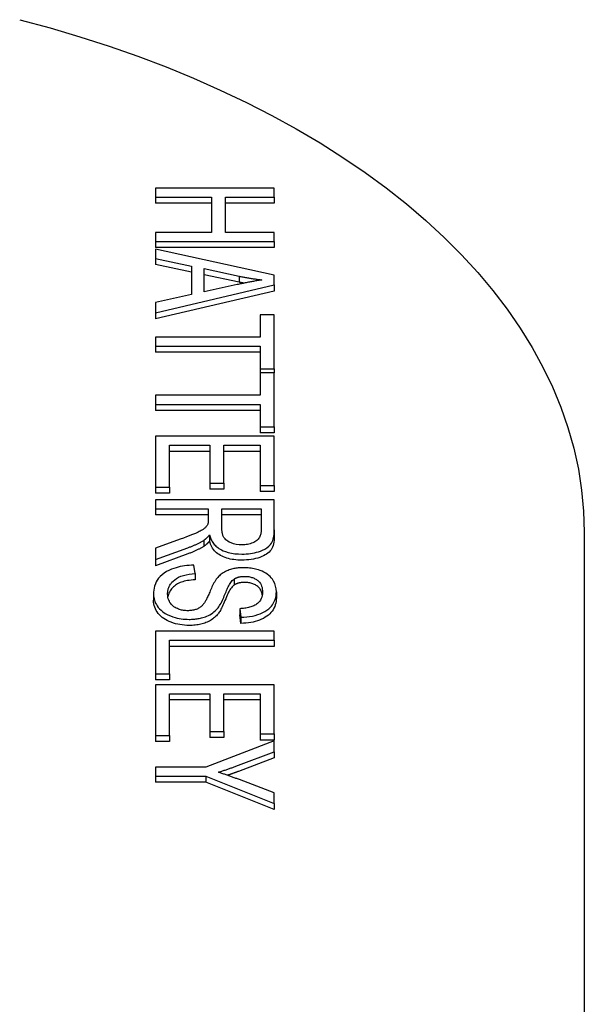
# Model space of a CAD drawing. Header units: millimetres. Extents: x 17 to 3703, y 14 to 406.
# Tile 11 of 11: x 439 to 458, y 253 to 286. Entities that reach past the tile are written whole.
import ezdxf

# ---------------------------------------------------------------- set-up
doc = ezdxf.new("R2010")
doc.units = ezdxf.units.MM
doc.layers.add('DETAIL', color=2, linetype='Continuous')

msp = doc.modelspace()

# ---------------------------------------------------------------- linework, layer by layer
at = {"layer": 'DETAIL'}
for p, q in [((443.509, 280.376), (443.509, 280.071)), ((447.509, 280.376), (443.509, 280.376)), ((447.509, 280.071), (447.509, 280.376)), ((443.509, 280.071), (443.509, 279.867)), ((443.509, 280.071), (445.393, 280.071)), ((445.393, 279.867), (443.509, 279.867)), ((445.393, 280.071), (445.393, 278.882)), ((445.866, 280.071), (447.509, 280.071)), ((445.866, 278.882), (445.866, 280.071)), ((447.509, 279.867), (445.866, 279.867)), ((447.509, 280.071), (447.509, 279.867)), ((445.393, 278.882), (443.509, 278.882)), ((443.509, 278.882), (443.509, 278.578)), ((447.509, 278.882), (445.866, 278.882)), ((447.509, 278.578), (447.509, 278.882)), ((443.509, 278.578), (443.509, 278.373)), ((443.509, 278.578), (447.509, 278.578)), ((447.509, 278.578), (447.509, 278.373)), ((447.509, 278.373), (443.509, 278.373)), ((443.509, 278.323), (443.509, 278.001)), ((447.509, 277.441), (443.509, 278.323)), ((443.509, 278.001), (443.509, 277.796)), ((443.509, 278.001), (444.719, 277.749)), ((444.719, 277.544), (443.509, 277.796)), ((444.719, 277.749), (444.719, 276.787)), ((445.149, 276.882), (445.149, 277.662)), ((445.149, 277.662), (446.323, 277.408)), ((446.323, 277.203), (445.149, 277.457)), ((446.323, 277.408), (446.323, 277.203)), ((447.509, 277.113), (447.509, 277.441)), ((443.509, 276.175), (447.509, 277.113)), ((447.509, 276.908), (443.509, 275.971)), ((446.259, 277.123), (445.149, 276.882)), ((447.509, 277.113), (447.509, 276.908)), ((444.719, 276.787), (443.509, 276.522)), ((443.509, 276.522), (443.509, 276.175)), ((443.509, 276.175), (443.509, 275.971)), ((447.036, 276.105), (447.036, 275.35)), ((447.509, 276.105), (447.036, 276.105)), ((447.509, 274.287), (447.509, 276.105)), ((443.509, 275.35), (443.509, 275.046)), ((447.036, 275.35), (443.509, 275.35)), ((443.509, 275.046), (443.509, 274.841)), ((443.509, 275.046), (447.036, 275.046)), ((447.036, 275.046), (447.036, 274.287)), ((447.036, 274.841), (443.509, 274.841)), ((447.036, 274.287), (447.036, 274.147)), ((447.036, 274.287), (447.509, 274.287)), ((447.509, 274.287), (447.509, 274.147)), ((447.036, 274.147), (447.036, 273.391)), ((447.509, 274.147), (447.036, 274.147)), ((447.509, 272.328), (447.509, 274.147)), ((443.509, 273.391), (443.509, 273.087)), ((447.036, 273.391), (443.509, 273.391)), ((443.509, 273.087), (443.509, 272.882)), ((443.509, 273.087), (447.036, 273.087)), ((447.036, 272.882), (443.509, 272.882)), ((447.036, 273.087), (447.036, 272.328)), ((447.036, 272.328), (447.036, 272.123)), ((447.036, 272.328), (447.509, 272.328)), ((447.509, 272.328), (447.509, 272.123)), ((443.509, 272.01), (443.509, 270.296)), ((447.509, 272.01), (443.509, 272.01)), ((447.509, 272.123), (447.036, 272.123)), ((447.509, 270.349), (447.509, 272.01)), ((443.981, 270.296), (443.981, 271.706)), ((443.981, 271.706), (445.341, 271.706)), ((445.341, 271.706), (445.341, 270.434)), ((445.814, 271.706), (447.036, 271.706)), ((445.814, 270.434), (445.814, 271.706)), ((447.036, 271.706), (447.036, 270.349)), ((445.341, 271.501), (443.981, 271.501)), ((447.036, 271.501), (445.814, 271.501)), ((443.509, 270.296), (443.509, 270.091)), ((443.509, 270.296), (443.981, 270.296)), ((443.981, 270.296), (443.981, 270.091)), ((445.341, 270.434), (445.341, 270.23)), ((445.341, 270.434), (445.814, 270.434)), ((445.814, 270.23), (445.341, 270.23)), ((445.814, 270.434), (445.814, 270.23)), ((447.036, 270.349), (447.509, 270.349)), ((447.036, 270.349), (447.036, 270.144)), ((447.509, 270.349), (447.509, 270.144)), ((443.981, 270.091), (443.509, 270.091)), ((443.509, 269.873), (443.509, 269.569)), ((447.509, 269.873), (443.509, 269.873)), ((447.509, 270.144), (447.036, 270.144)), ((447.509, 268.855), (447.509, 269.873)), ((443.509, 269.569), (443.509, 269.364)), ((443.509, 269.569), (445.286, 269.569)), ((445.286, 269.569), (445.286, 269.217)), ((445.744, 268.916), (445.744, 269.569)), ((445.744, 269.569), (447.067, 269.569)), ((447.067, 269.569), (447.067, 268.843)), ((445.286, 269.364), (443.509, 269.364)), ((447.067, 269.364), (445.744, 269.364)), ((444.341, 268.537), (443.509, 268.233)), ((445.329, 268.684), (445.329, 268.479)), ((447.509, 268.855), (447.509, 268.65)), ((457.956, 268.779), (457.956, 249.365)), ((443.509, 267.853), (444.597, 268.25)), ((443.509, 268.233), (443.509, 267.853)), ((445.131, 268.502), (445.131, 268.297)), ((444.597, 268.045), (443.509, 267.648)), ((443.509, 267.853), (443.509, 267.648)), ((444.838, 267.379), (444.795, 267.666)), ((444.838, 267.379), (444.838, 267.175)), ((446.155, 267.199), (446.155, 266.994)), ((443.442, 266.687), (443.442, 266.482)), ((447.579, 266.771), (447.579, 266.566)), ((446.344, 266.197), (446.344, 265.992)), ((446.344, 266.197), (446.384, 265.907)), ((446.384, 265.702), (446.344, 265.992)), ((446.384, 265.907), (446.384, 265.702)), ((443.509, 265.437), (443.509, 264.003)), ((447.509, 265.437), (443.509, 265.437)), ((447.509, 265.132), (447.509, 265.437)), ((443.981, 264.003), (443.981, 265.132)), ((443.981, 265.132), (447.509, 265.132)), ((447.509, 264.927), (443.981, 264.927)), ((447.509, 265.132), (447.509, 264.927)), ((443.509, 264.003), (443.981, 264.003)), ((443.509, 264.003), (443.509, 263.798)), ((443.981, 264.003), (443.981, 263.798)), ((443.981, 263.798), (443.509, 263.798)), ((443.509, 263.635), (443.509, 261.922)), ((447.509, 263.635), (443.509, 263.635)), ((447.509, 261.974), (447.509, 263.635)), ((443.981, 261.922), (443.981, 263.331)), ((443.981, 263.331), (445.341, 263.331)), ((445.341, 263.331), (445.341, 262.06)), ((445.814, 262.06), (445.814, 263.331)), ((445.814, 263.331), (447.036, 263.331)), ((447.036, 263.331), (447.036, 261.974)), ((445.341, 263.126), (443.981, 263.126)), ((447.036, 263.126), (445.814, 263.126)), ((443.509, 261.922), (443.981, 261.922)), ((443.509, 261.922), (443.509, 261.717)), ((443.981, 261.922), (443.981, 261.717)), ((445.341, 262.06), (445.814, 262.06)), ((445.341, 262.06), (445.341, 261.855)), ((445.814, 262.06), (445.814, 261.855)), ((447.036, 261.974), (447.509, 261.974)), ((447.036, 261.974), (447.036, 261.769)), ((447.509, 261.974), (447.509, 261.769)), ((443.981, 261.717), (443.509, 261.717)), ((447.509, 261.742), (445.204, 260.857)), ((445.814, 261.855), (445.341, 261.855)), ((447.509, 261.769), (447.036, 261.769)), ((447.509, 261.373), (447.509, 261.742)), ((446.301, 260.92), (447.509, 261.373)), ((447.509, 261.373), (447.509, 261.168)), ((447.509, 261.168), (446.301, 260.715)), ((443.509, 260.857), (443.509, 260.552)), ((445.204, 260.857), (443.509, 260.857)), ((443.509, 260.552), (445.204, 260.552)), ((443.509, 260.552), (443.509, 260.348)), ((445.204, 260.348), (443.509, 260.348)), ((445.204, 260.552), (447.509, 259.636)), ((445.204, 260.552), (445.204, 260.348)), ((447.509, 259.431), (445.204, 260.348)), ((447.509, 259.989), (446.332, 260.435)), ((447.509, 259.636), (447.509, 259.989)), ((447.509, 259.636), (447.509, 259.431))]:
    msp.add_line(p, q, dxfattribs=at)
at = {"layer": 'DETAIL', "flags": 128}
for points in [[(438.931, 286.055), (439.953, 285.778), (440.959, 285.48), (441.946, 285.161), (442.914, 284.821), (443.862, 284.462), (444.787, 284.083), (445.69, 283.684), (446.569, 283.266), (447.423, 282.829), (448.25, 282.375), (449.051, 281.902), (449.823, 281.412), (450.567, 280.905), (451.28, 280.382), (451.963, 279.842), (452.613, 279.287), (453.231, 278.717), (453.815, 278.132), (454.364, 277.533), (454.878, 276.92), (455.355, 276.294), (455.795, 275.656), (456.197, 275.006), (456.56, 274.345), (456.882, 273.674), (457.164, 272.993), (457.404, 272.304), (457.601, 271.608), (457.756, 270.906), (457.866, 270.199), (457.933, 269.49), (457.956, 268.779)], [(447.088, 277.284), (447.053, 277.278), (447.018, 277.272), (446.983, 277.266), (446.948, 277.26), (446.912, 277.254), (446.877, 277.247), (446.842, 277.241), (446.807, 277.234), (446.772, 277.228), (446.738, 277.221), (446.704, 277.215), (446.67, 277.208), (446.635, 277.201), (446.601, 277.194), (446.567, 277.187), (446.532, 277.18), (446.498, 277.173), (446.463, 277.166), (446.429, 277.159), (446.395, 277.152), (446.36, 277.145), (446.326, 277.138), (446.292, 277.13), (446.259, 277.123)], [(446.323, 277.408), (446.354, 277.402), (446.385, 277.396), (446.417, 277.389), (446.448, 277.383), (446.48, 277.377), (446.511, 277.371), (446.543, 277.366), (446.574, 277.36), (446.606, 277.354), (446.638, 277.349), (446.67, 277.344), (446.702, 277.338), (446.734, 277.333), (446.766, 277.328), (446.798, 277.323), (446.83, 277.318), (446.862, 277.314), (446.894, 277.309), (446.926, 277.305), (446.958, 277.3), (446.991, 277.296), (447.023, 277.292), (447.056, 277.288), (447.088, 277.284)], [(446.487, 277.171), (446.48, 277.172), (446.473, 277.174), (446.466, 277.175), (446.46, 277.176), (446.453, 277.178), (446.446, 277.179), (446.439, 277.18), (446.432, 277.182), (446.425, 277.183), (446.419, 277.184), (446.412, 277.186), (446.405, 277.187), (446.398, 277.188), (446.391, 277.19), (446.384, 277.191), (446.377, 277.192), (446.371, 277.194), (446.364, 277.195), (446.357, 277.196), (446.35, 277.198), (446.343, 277.199), (446.336, 277.201), (446.33, 277.202), (446.323, 277.203)], [(445.286, 269.217), (445.286, 269.21), (445.286, 269.204), (445.286, 269.197), (445.286, 269.19), (445.286, 269.183), (445.286, 269.176), (445.285, 269.168), (445.285, 269.161), (445.285, 269.154), (445.284, 269.147), (445.284, 269.14), (445.283, 269.133), (445.283, 269.126), (445.282, 269.12), (445.281, 269.113), (445.28, 269.106), (445.279, 269.098), (445.278, 269.091), (445.277, 269.084), (445.276, 269.076), (445.274, 269.069), (445.272, 269.062), (445.27, 269.054), (445.268, 269.048)], [(445.268, 269.048), (445.258, 269.027), (445.247, 269.008), (445.233, 268.988), (445.218, 268.969), (445.202, 268.95), (445.184, 268.932), (445.166, 268.915), (445.147, 268.899), (445.128, 268.884), (445.108, 268.87), (445.086, 268.856), (445.064, 268.843), (445.041, 268.83), (445.014, 268.815), (444.982, 268.799), (444.944, 268.78), (444.9, 268.76), (444.849, 268.737), (444.79, 268.712), (444.721, 268.683), (444.643, 268.652), (444.554, 268.617), (444.454, 268.579), (444.341, 268.537)], [(446.417, 268.352), (446.322, 268.356), (446.229, 268.367), (446.14, 268.387), (446.058, 268.413), (445.993, 268.441), (445.943, 268.469), (445.905, 268.496), (445.874, 268.523), (445.849, 268.55), (445.828, 268.576), (445.813, 268.6), (445.801, 268.622), (445.79, 268.644), (445.781, 268.667), (445.773, 268.69), (445.766, 268.714), (445.761, 268.738), (445.756, 268.763), (445.752, 268.788), (445.749, 268.814), (445.746, 268.839), (445.745, 268.865), (445.744, 268.891), (445.744, 268.916)], [(445.131, 268.502), (445.141, 268.509), (445.151, 268.516), (445.161, 268.523), (445.17, 268.53), (445.18, 268.537), (445.189, 268.544), (445.198, 268.552), (445.207, 268.559), (445.215, 268.567), (445.224, 268.574), (445.232, 268.582), (445.24, 268.589), (445.248, 268.597), (445.256, 268.605), (445.264, 268.612), (445.271, 268.62), (445.279, 268.628), (445.287, 268.636), (445.294, 268.644), (445.301, 268.652), (445.308, 268.66), (445.315, 268.668), (445.322, 268.676), (445.329, 268.684)], [(445.329, 268.684), (445.337, 268.651), (445.347, 268.619), (445.359, 268.586), (445.371, 268.554), (445.386, 268.521), (445.402, 268.49), (445.42, 268.458), (445.44, 268.427), (445.462, 268.396), (445.486, 268.367), (445.513, 268.338), (445.541, 268.31), (445.572, 268.282), (445.606, 268.256), (445.642, 268.231), (445.681, 268.207), (445.727, 268.182), (445.788, 268.154), (445.866, 268.123), (445.96, 268.094), (446.069, 268.069), (446.183, 268.052), (446.299, 268.042), (446.417, 268.039)], [(446.417, 268.039), (446.491, 268.04), (446.563, 268.043), (446.635, 268.05), (446.707, 268.059), (446.777, 268.07), (446.846, 268.084), (446.912, 268.101), (446.977, 268.12), (447.042, 268.142), (447.113, 268.171), (447.189, 268.208), (447.263, 268.254), (447.328, 268.306), (447.377, 268.357), (447.412, 268.406), (447.436, 268.452), (447.455, 268.497), (447.471, 268.544), (447.484, 268.594), (447.493, 268.645), (447.501, 268.697), (447.505, 268.749), (447.508, 268.802), (447.509, 268.855)], [(447.067, 268.843), (447.066, 268.813), (447.064, 268.782), (447.06, 268.751), (447.055, 268.721), (447.047, 268.691), (447.038, 268.661), (447.025, 268.631), (447.01, 268.602), (446.992, 268.573), (446.971, 268.546), (446.948, 268.52), (446.921, 268.497), (446.892, 268.475), (446.859, 268.454), (446.823, 268.435), (446.785, 268.417), (446.744, 268.402), (446.702, 268.388), (446.657, 268.377), (446.611, 268.367), (446.563, 268.36), (446.515, 268.355), (446.467, 268.353), (446.417, 268.352)], [(447.509, 268.65), (447.507, 268.576), (447.502, 268.507), (447.494, 268.441), (447.482, 268.381), (447.467, 268.325), (447.448, 268.274), (447.426, 268.227), (447.401, 268.184), (447.371, 268.145), (447.336, 268.108), (447.296, 268.074), (447.251, 268.041), (447.201, 268.01), (447.146, 267.981), (447.085, 267.954), (447.019, 267.929), (446.95, 267.907), (446.88, 267.887), (446.807, 267.871), (446.733, 267.858), (446.656, 267.847), (446.578, 267.84), (446.499, 267.835), (446.417, 267.834)], [(444.597, 268.25), (444.621, 268.259), (444.645, 268.268), (444.669, 268.278), (444.693, 268.287), (444.717, 268.297), (444.74, 268.306), (444.764, 268.316), (444.787, 268.326), (444.81, 268.336), (444.833, 268.346), (444.855, 268.356), (444.878, 268.367), (444.9, 268.377), (444.922, 268.388), (444.944, 268.399), (444.966, 268.409), (444.987, 268.421), (445.009, 268.432), (445.03, 268.443), (445.05, 268.455), (445.071, 268.466), (445.091, 268.478), (445.111, 268.49), (445.131, 268.502)], [(445.131, 268.297), (445.113, 268.286), (445.094, 268.275), (445.076, 268.264), (445.057, 268.253), (445.037, 268.242), (445.017, 268.232), (444.997, 268.221), (444.977, 268.21), (444.956, 268.2), (444.934, 268.189), (444.913, 268.178), (444.891, 268.168), (444.868, 268.157), (444.845, 268.147), (444.822, 268.137), (444.799, 268.126), (444.775, 268.116), (444.751, 268.106), (444.726, 268.096), (444.701, 268.085), (444.676, 268.075), (444.65, 268.065), (444.624, 268.055), (444.597, 268.045)], [(445.329, 268.479), (445.321, 268.469), (445.312, 268.46), (445.304, 268.45), (445.295, 268.441), (445.287, 268.432), (445.279, 268.423), (445.271, 268.414), (445.262, 268.406), (445.254, 268.398), (445.246, 268.39), (445.237, 268.382), (445.229, 268.374), (445.221, 268.367), (445.213, 268.359), (445.204, 268.352), (445.196, 268.345), (445.188, 268.339), (445.18, 268.332), (445.172, 268.326), (445.163, 268.32), (445.155, 268.314), (445.147, 268.308), (445.139, 268.303), (445.131, 268.297)], [(446.417, 267.834), (446.347, 267.835), (446.279, 267.838), (446.212, 267.844), (446.148, 267.851), (446.085, 267.861), (446.024, 267.873), (445.966, 267.888), (445.909, 267.904), (445.853, 267.923), (445.8, 267.944), (445.749, 267.967), (445.699, 267.992), (445.652, 268.02), (445.608, 268.05), (445.567, 268.082), (445.529, 268.117), (445.494, 268.154), (445.461, 268.193), (445.432, 268.235), (445.405, 268.279), (445.382, 268.325), (445.361, 268.374), (445.344, 268.425), (445.329, 268.479)], [(444.795, 267.666), (444.718, 267.664), (444.641, 267.659), (444.565, 267.652), (444.489, 267.643), (444.414, 267.631), (444.341, 267.617), (444.27, 267.6), (444.199, 267.581), (444.123, 267.556), (444.043, 267.526), (443.96, 267.49), (443.878, 267.447), (443.799, 267.397), (443.728, 267.343), (443.666, 267.286), (443.613, 267.226), (443.568, 267.163), (443.531, 267.098), (443.501, 267.031), (443.478, 266.963), (443.461, 266.894), (443.45, 266.825), (443.444, 266.755), (443.442, 266.687)], [(446.475, 267.58), (446.438, 267.58), (446.4, 267.579), (446.363, 267.577), (446.326, 267.574), (446.29, 267.571), (446.253, 267.566), (446.217, 267.561), (446.182, 267.555), (446.146, 267.548), (446.109, 267.539), (446.071, 267.53), (446.032, 267.518), (445.992, 267.505), (445.951, 267.49), (445.91, 267.472), (445.868, 267.453), (445.828, 267.432), (445.791, 267.409), (445.755, 267.386), (445.722, 267.361), (445.69, 267.336), (445.66, 267.31), (445.632, 267.283), (445.606, 267.255)], [(447.579, 266.771), (447.573, 266.866), (447.554, 266.96), (447.523, 267.051), (447.484, 267.128), (447.445, 267.189), (447.408, 267.236), (447.369, 267.279), (447.325, 267.32), (447.275, 267.359), (447.22, 267.396), (447.16, 267.429), (447.1, 267.458), (447.039, 267.483), (446.981, 267.503), (446.925, 267.52), (446.874, 267.534), (446.826, 267.545), (446.777, 267.554), (446.728, 267.562), (446.679, 267.569), (446.628, 267.574), (446.578, 267.578), (446.527, 267.58), (446.475, 267.58)], [(443.914, 266.701), (443.915, 266.728), (443.917, 266.755), (443.92, 266.783), (443.924, 266.81), (443.93, 266.837), (443.937, 266.863), (443.945, 266.89), (443.955, 266.917), (443.966, 266.943), (443.979, 266.969), (443.994, 266.995), (444.01, 267.021), (444.031, 267.05), (444.061, 267.088), (444.101, 267.131), (444.153, 267.176), (444.215, 267.22), (444.285, 267.258), (444.362, 267.291), (444.449, 267.318), (444.542, 267.341), (444.639, 267.358), (444.738, 267.371), (444.838, 267.379)], [(445.606, 267.255), (445.579, 267.223), (445.552, 267.188), (445.526, 267.149), (445.501, 267.109), (445.477, 267.066), (445.454, 267.022), (445.431, 266.977), (445.41, 266.932), (445.389, 266.887), (445.369, 266.842), (445.351, 266.799), (445.333, 266.758), (445.316, 266.719), (445.3, 266.682), (445.284, 266.645), (445.268, 266.61), (445.253, 266.577), (445.238, 266.545), (445.223, 266.515), (445.209, 266.487), (445.195, 266.462), (445.182, 266.438), (445.17, 266.418), (445.158, 266.4)], [(446.155, 267.199), (446.167, 267.206), (446.178, 267.213), (446.191, 267.22), (446.203, 267.226), (446.216, 267.232), (446.23, 267.238), (446.243, 267.244), (446.257, 267.249), (446.272, 267.254), (446.286, 267.258), (446.301, 267.263), (446.317, 267.267), (446.332, 267.27), (446.348, 267.274), (446.364, 267.277), (446.38, 267.279), (446.396, 267.281), (446.412, 267.283), (446.429, 267.285), (446.445, 267.286), (446.462, 267.287), (446.478, 267.288), (446.495, 267.288), (446.512, 267.288)], [(446.512, 267.288), (446.547, 267.288), (446.581, 267.286), (446.616, 267.282), (446.65, 267.278), (446.683, 267.272), (446.715, 267.264), (446.746, 267.255), (446.776, 267.245), (446.805, 267.234), (446.833, 267.222), (446.859, 267.209), (446.884, 267.195), (446.908, 267.18), (446.931, 267.165), (446.957, 267.145), (446.985, 267.12), (447.013, 267.089), (447.041, 267.05), (447.065, 267.004), (447.084, 266.956), (447.097, 266.907), (447.106, 266.857), (447.111, 266.807), (447.112, 266.759)], [(444.838, 267.175), (444.771, 267.169), (444.706, 267.162), (444.645, 267.154), (444.586, 267.144), (444.53, 267.133), (444.477, 267.121), (444.427, 267.107), (444.379, 267.092), (444.335, 267.076), (444.292, 267.057), (444.252, 267.037), (444.213, 267.014), (444.177, 266.989), (444.142, 266.962), (444.109, 266.933), (444.078, 266.902), (444.049, 266.868), (444.022, 266.833), (443.998, 266.796), (443.976, 266.759), (443.958, 266.72), (443.943, 266.68), (443.932, 266.64), (443.923, 266.598)], [(445.616, 266.229), (445.641, 266.263), (445.665, 266.301), (445.69, 266.342), (445.714, 266.387), (445.737, 266.433), (445.76, 266.481), (445.782, 266.53), (445.804, 266.58), (445.825, 266.629), (445.846, 266.678), (445.865, 266.726), (445.884, 266.772), (445.903, 266.815), (445.92, 266.855), (445.938, 266.894), (445.957, 266.934), (445.978, 266.973), (445.999, 267.012), (446.022, 267.049), (446.045, 267.084), (446.069, 267.117), (446.095, 267.147), (446.124, 267.175), (446.155, 267.199)], [(446.155, 266.994), (446.132, 266.978), (446.109, 266.957), (446.086, 266.932), (446.063, 266.904), (446.039, 266.871), (446.016, 266.835), (445.992, 266.794), (445.968, 266.75), (445.944, 266.702), (445.92, 266.65), (445.896, 266.594), (445.872, 266.534), (445.847, 266.473), (445.824, 266.416), (445.801, 266.362), (445.778, 266.312), (445.756, 266.265), (445.734, 266.22), (445.713, 266.18), (445.693, 266.142), (445.673, 266.108), (445.653, 266.076), (445.634, 266.049), (445.616, 266.024)], [(446.512, 267.084), (446.494, 267.083), (446.476, 267.083), (446.459, 267.082), (446.442, 267.081), (446.425, 267.08), (446.408, 267.078), (446.392, 267.076), (446.376, 267.074), (446.36, 267.071), (446.345, 267.068), (446.329, 267.065), (446.314, 267.061), (446.3, 267.057), (446.285, 267.053), (446.271, 267.049), (446.257, 267.044), (446.243, 267.039), (446.23, 267.033), (446.217, 267.028), (446.204, 267.022), (446.191, 267.015), (446.179, 267.009), (446.167, 267.002), (446.155, 266.994)], [(447.105, 266.66), (447.099, 266.696), (447.09, 266.73), (447.08, 266.763), (447.068, 266.794), (447.053, 266.823), (447.037, 266.851), (447.019, 266.877), (446.999, 266.901), (446.976, 266.923), (446.952, 266.944), (446.926, 266.964), (446.899, 266.981), (446.871, 266.998), (446.842, 267.013), (446.813, 267.026), (446.782, 267.038), (446.751, 267.049), (446.72, 267.058), (446.687, 267.066), (446.653, 267.072), (446.619, 267.077), (446.584, 267.081), (446.548, 267.083), (446.512, 267.084)], [(443.442, 266.687), (443.443, 266.636), (443.449, 266.585), (443.458, 266.535), (443.471, 266.485), (443.488, 266.435), (443.51, 266.386), (443.536, 266.337), (443.566, 266.29), (443.601, 266.243), (443.643, 266.194), (443.695, 266.144), (443.759, 266.092), (443.835, 266.04), (443.922, 265.993), (444.008, 265.955), (444.091, 265.925), (444.168, 265.901), (444.236, 265.884), (444.301, 265.87), (444.367, 265.859), (444.434, 265.85), (444.502, 265.844), (444.57, 265.84), (444.64, 265.839)], [(444.594, 266.131), (444.558, 266.131), (444.523, 266.133), (444.487, 266.136), (444.452, 266.141), (444.418, 266.146), (444.384, 266.153), (444.351, 266.162), (444.318, 266.171), (444.282, 266.183), (444.244, 266.199), (444.205, 266.217), (444.165, 266.239), (444.128, 266.264), (444.094, 266.291), (444.064, 266.32), (444.038, 266.349), (444.014, 266.38), (443.993, 266.411), (443.973, 266.447), (443.954, 266.487), (443.938, 266.533), (443.926, 266.583), (443.917, 266.639), (443.914, 266.701)], [(447.112, 266.759), (447.11, 266.703), (447.103, 266.647), (447.09, 266.592), (447.07, 266.537), (447.042, 266.485), (447.009, 266.439), (446.975, 266.403), (446.942, 266.374), (446.912, 266.352), (446.884, 266.333), (446.853, 266.316), (446.821, 266.3), (446.788, 266.285), (446.752, 266.272), (446.715, 266.259), (446.677, 266.248), (446.638, 266.238), (446.597, 266.229), (446.556, 266.221), (446.515, 266.214), (446.472, 266.209), (446.43, 266.204), (446.387, 266.2), (446.344, 266.197)], [(446.384, 265.907), (446.483, 265.911), (446.581, 265.919), (446.678, 265.932), (446.772, 265.95), (446.864, 265.971), (446.953, 265.998), (447.038, 266.029), (447.118, 266.065), (447.194, 266.106), (447.263, 266.151), (447.321, 266.197), (447.37, 266.243), (447.41, 266.288), (447.444, 266.332), (447.472, 266.374), (447.496, 266.417), (447.516, 266.46), (447.534, 266.503), (447.548, 266.547), (447.56, 266.592), (447.568, 266.636), (447.574, 266.681), (447.578, 266.726), (447.579, 266.771)], [(447.579, 266.566), (447.577, 266.503), (447.57, 266.442), (447.559, 266.383), (447.543, 266.326), (447.523, 266.27), (447.498, 266.217), (447.469, 266.165), (447.436, 266.116), (447.398, 266.068), (447.356, 266.024), (447.309, 265.982), (447.258, 265.943), (447.204, 265.907), (447.144, 265.873), (447.081, 265.843), (447.013, 265.815), (446.943, 265.79), (446.869, 265.768), (446.794, 265.749), (446.717, 265.734), (446.637, 265.721), (446.555, 265.712), (446.47, 265.705), (446.384, 265.702)], [(444.64, 265.634), (444.56, 265.636), (444.482, 265.641), (444.405, 265.649), (444.329, 265.66), (444.255, 265.675), (444.181, 265.693), (444.109, 265.714), (444.038, 265.739), (443.969, 265.767), (443.905, 265.797), (443.844, 265.83), (443.787, 265.867), (443.734, 265.906), (443.685, 265.948), (443.64, 265.993), (443.599, 266.041), (443.562, 266.09), (443.53, 266.142), (443.503, 266.195), (443.481, 266.249), (443.464, 266.305), (443.452, 266.363), (443.444, 266.422), (443.442, 266.482)], [(445.158, 266.4), (445.144, 266.379), (445.129, 266.359), (445.113, 266.338), (445.095, 266.318), (445.077, 266.299), (445.057, 266.28), (445.035, 266.261), (445.012, 266.244), (444.987, 266.227), (444.96, 266.211), (444.933, 266.197), (444.905, 266.185), (444.878, 266.175), (444.852, 266.166), (444.826, 266.159), (444.801, 266.153), (444.776, 266.147), (444.751, 266.143), (444.725, 266.139), (444.7, 266.136), (444.674, 266.134), (444.647, 266.132), (444.621, 266.131), (444.594, 266.131)], [(444.64, 265.839), (444.679, 265.839), (444.717, 265.84), (444.756, 265.842), (444.794, 265.845), (444.832, 265.848), (444.87, 265.852), (444.907, 265.857), (444.945, 265.863), (444.981, 265.87), (445.018, 265.877), (445.056, 265.886), (445.098, 265.898), (445.143, 265.911), (445.19, 265.927), (445.238, 265.947), (445.288, 265.969), (445.339, 265.996), (445.388, 266.025), (445.433, 266.056), (445.475, 266.088), (445.515, 266.122), (445.551, 266.157), (445.585, 266.192), (445.616, 266.229)], [(445.616, 266.024), (445.588, 265.991), (445.559, 265.96), (445.529, 265.931), (445.498, 265.903), (445.466, 265.876), (445.433, 265.851), (445.398, 265.827), (445.362, 265.804), (445.325, 265.783), (445.287, 265.764), (445.248, 265.746), (445.207, 265.729), (445.165, 265.714), (445.123, 265.7), (445.079, 265.688), (445.034, 265.676), (444.988, 265.666), (444.942, 265.658), (444.894, 265.65), (444.845, 265.645), (444.795, 265.64), (444.745, 265.637), (444.693, 265.635), (444.64, 265.634)], [(445.625, 260.685), (445.654, 260.694), (445.682, 260.703), (445.711, 260.713), (445.74, 260.722), (445.769, 260.731), (445.797, 260.741), (445.826, 260.75), (445.854, 260.76), (445.883, 260.769), (445.911, 260.779), (445.939, 260.788), (445.968, 260.798), (445.996, 260.808), (446.024, 260.818), (446.052, 260.828), (446.08, 260.838), (446.108, 260.848), (446.136, 260.858), (446.163, 260.868), (446.191, 260.878), (446.219, 260.889), (446.246, 260.899), (446.274, 260.909), (446.301, 260.92)], [(446.332, 260.435), (446.303, 260.446), (446.274, 260.457), (446.245, 260.468), (446.216, 260.478), (446.187, 260.489), (446.157, 260.5), (446.128, 260.51), (446.099, 260.521), (446.07, 260.532), (446.04, 260.542), (446.011, 260.553), (445.982, 260.563), (445.952, 260.573), (445.923, 260.584), (445.893, 260.594), (445.864, 260.604), (445.834, 260.615), (445.804, 260.625), (445.774, 260.635), (445.744, 260.645), (445.714, 260.655), (445.685, 260.665), (445.655, 260.675), (445.625, 260.685)], [(446.301, 260.715), (446.286, 260.709), (446.271, 260.703), (446.255, 260.697), (446.24, 260.692), (446.225, 260.686), (446.209, 260.68), (446.194, 260.674), (446.178, 260.669), (446.163, 260.663), (446.148, 260.657), (446.132, 260.652), (446.117, 260.646), (446.101, 260.641), (446.086, 260.635), (446.07, 260.63), (446.055, 260.624), (446.039, 260.619), (446.024, 260.613), (446.009, 260.608), (445.993, 260.602), (445.978, 260.597), (445.962, 260.592), (445.947, 260.586), (445.931, 260.581)]]:
    msp.add_lwpolyline(points, dxfattribs=at)

doc.saveas('drawing.dxf')
